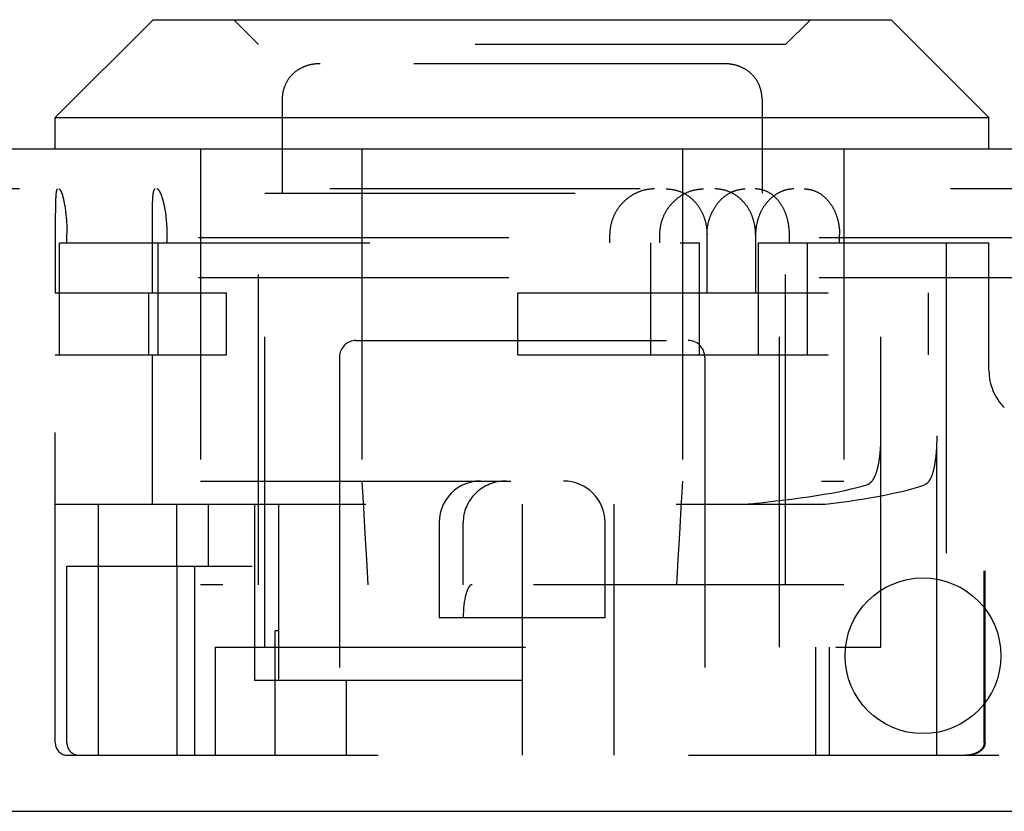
# Model space of a CAD drawing. Header units: inches. Extents: x 0 to 68, y 0 to 44.
# Tile 6 of 16: x 27.3 to 28.5, y 8.7 to 9.6. Entities that reach past the tile are written whole.
import ezdxf

# ---------------------------------------------------------------- set-up
doc = ezdxf.new("R2010")
doc.units = ezdxf.units.IN
doc.header["$LTSCALE"] = 3.74
doc.header["$MEASUREMENT"] = 0
doc.linetypes.add('HIDDEN', pattern=[0.2, 0.1, -0.1])
doc.layers.add('DEFAULT_2', color=8, linetype='HIDDEN')
doc.layers.add('DOOR_ASSEMBLY', color=7, linetype='CONTINUOUS')

msp = doc.modelspace()

# ---------------------------------------------------------------- linework, layer by layer
at = {"layer": 'DEFAULT_2', "color": 8, "linetype": 'HIDDEN'}
for p, q in [((29.3931, 9.3713), (17.4891, 9.3713)), ((29.3931, 9.3233), (17.4891, 9.3233))]:
    msp.add_line(p, q, dxfattribs=at)
at = {"layer": 'DOOR_ASSEMBLY', "color": 7, "linetype": 'Continuous'}
for p, q in [((27.4686, 9.6343), (27.3506, 9.5163)), ((27.4686, 9.6343), (28.3576, 9.6343)), ((28.3576, 9.6343), (28.4756, 9.5163)), ((27.3506, 9.5163), (28.4756, 9.5163)), ((27.3506, 9.4783), (27.3506, 9.5163)), ((28.4756, 9.4783), (28.4756, 9.5163))]:
    msp.add_line(p, q, dxfattribs=at)
at = {"layer": 'DOOR_ASSEMBLY', "color": 8, "linetype": 'HIDDEN'}
for p, q in [((27.5956, 9.6043), (27.5656, 9.6343)), ((28.2306, 9.6043), (28.2606, 9.6343)), ((28.2306, 9.6043), (27.5956, 9.6043)), ((27.5956, 8.9533), (27.5956, 9.6043)), ((28.2306, 8.9533), (28.2306, 9.6043)), ((27.6481, 9.5766), (27.6475, 9.5763)), ((27.6494, 9.5772), (27.6488, 9.5769)), ((27.6507, 9.5778), (27.6501, 9.5775)), ((27.6662, 9.5812), (27.6654, 9.5812)), ((28.1565, 9.5813), (27.6698, 9.5813)), ((28.1755, 9.5778), (28.1748, 9.578)), ((28.1794, 9.576), (28.1788, 9.5763)), ((28.1807, 9.5753), (28.18, 9.5756)), ((28.1837, 9.5734), (28.1831, 9.5738)), ((27.6283, 9.5573), (27.628, 9.5566)), ((27.629, 9.5586), (27.6287, 9.558)), ((28.1979, 9.5573), (28.1975, 9.558)), ((28.1985, 9.556), (28.1982, 9.5566)), ((28.2013, 9.5472), (28.2011, 9.548)), ((28.2022, 9.5383), (28.2022, 9.4253)), ((27.5256, 9.4783), (27.5256, 8.9533)), ((27.7199, 9.4783), (27.7199, 8.9533)), ((28.1063, 9.4783), (28.1063, 8.9533)), ((28.3006, 9.4783), (28.3006, 8.9533)), ((29.5513, 9.4303), (17.3659, 9.4303)), ((27.6031, 9.4253), (28.2231, 9.4253)), ((27.6031, 8.8783), (27.6031, 9.4253)), ((28.2231, 8.8783), (28.2231, 9.4253)), ((27.3508, 9.4125), (27.3507, 9.4099)), ((27.3507, 9.4099), (27.3507, 9.4073)), ((27.3509, 9.416), (27.3508, 9.4143)), ((27.3508, 9.4143), (27.3508, 9.4125)), ((27.351, 9.4181), (27.3509, 9.4171)), ((27.3509, 9.4171), (27.3509, 9.416)), ((27.351, 9.4192), (27.351, 9.4181)), ((27.3617, 9.4116), (27.362, 9.4103)), ((27.362, 9.4103), (27.3622, 9.409)), ((27.3622, 9.409), (27.3624, 9.4077)), ((27.4677, 9.408), (27.4678, 9.41)), ((27.4677, 9.4052), (27.4677, 9.408)), ((27.4678, 9.4119), (27.4679, 9.4137)), ((27.4678, 9.41), (27.4678, 9.4119)), ((27.4679, 9.4149), (27.468, 9.416)), ((27.4679, 9.4137), (27.4679, 9.4149)), ((27.468, 9.4171), (27.4681, 9.4182)), ((27.468, 9.416), (27.468, 9.4171)), ((27.4681, 9.4182), (27.4681, 9.4192)), ((27.3507, 9.4038), (27.3506, 9.3987)), ((27.3506, 9.3987), (27.3506, 9.3053)), ((27.3507, 9.4073), (27.3507, 9.4038)), ((27.3624, 9.4077), (27.3626, 9.4063)), ((27.3626, 9.4063), (27.3628, 9.4049)), ((27.3628, 9.4049), (27.363, 9.4035)), ((27.363, 9.4035), (27.3631, 9.4021)), ((27.3634, 9.3999), (27.3635, 9.3984)), ((27.3635, 9.3984), (27.3637, 9.3969)), ((27.3637, 9.3969), (27.3638, 9.3953)), ((27.4676, 9.3972), (27.4677, 9.4017)), ((27.4676, 9.3917), (27.4676, 9.3972)), ((27.4677, 9.4017), (27.4677, 9.4052)), ((27.3638, 9.3953), (27.364, 9.3938)), ((27.364, 9.3938), (27.3641, 9.3922)), ((27.3641, 9.3922), (27.3642, 9.3907)), ((27.3642, 9.3907), (27.3643, 9.3891)), ((27.3643, 9.3891), (27.3644, 9.3875)), ((27.3644, 9.3875), (27.3644, 9.3859)), ((27.3644, 9.3859), (27.3645, 9.3843)), ((27.3645, 9.3843), (27.3646, 9.3827)), ((27.4676, 9.3053), (27.4676, 9.3917)), ((27.4853, 9.3834), (27.4853, 9.385)), ((27.3646, 9.3827), (27.3646, 9.381)), ((27.3646, 9.381), (27.3646, 9.3794)), ((27.3646, 9.3794), (27.3647, 9.3778)), ((27.3647, 9.3778), (27.3647, 9.3761)), ((27.3647, 9.3653), (27.3647, 9.3761)), ((27.4854, 9.3818), (27.4853, 9.3834)), ((27.4854, 9.3802), (27.4854, 9.3818)), ((27.4855, 9.3786), (27.4854, 9.3802)), ((27.4855, 9.3769), (27.4855, 9.3786)), ((27.4855, 9.3753), (27.4855, 9.3769)), ((27.4855, 9.3653), (27.4855, 9.3753)), ((28.0187, 9.3653), (28.0187, 9.3753)), ((28.0791, 9.3653), (28.0791, 9.3753)), ((28.1359, 9.3053), (28.1359, 9.3753)), ((28.1944, 9.3753), (28.1944, 9.3053)), ((28.2352, 9.3653), (28.2352, 9.3753)), ((28.2956, 9.3653), (28.2956, 9.3753)), ((27.3556, 9.3653), (28.1269, 9.3653)), ((27.3556, 9.2303), (27.3556, 9.3653)), ((27.474, 9.3653), (27.474, 9.2303)), ((28.0677, 9.3653), (28.0677, 9.2303)), ((28.1269, 9.2303), (28.1269, 9.3653)), ((28.1976, 9.3653), (28.4756, 9.3653)), ((28.1976, 9.3653), (28.1976, 9.2303)), ((28.2568, 9.2303), (28.2568, 9.3653)), ((28.3454, 8.8783), (28.3454, 9.3653)), ((28.4127, 8.7478), (28.4127, 9.3653)), ((28.4241, 9.3653), (28.4241, 8.7478)), ((28.4756, 9.2114), (28.4756, 9.3653)), ((27.3506, 9.3053), (27.5569, 9.3053)), ((27.4633, 9.2303), (27.4633, 9.3053)), ((27.5569, 9.2303), (27.5569, 9.3053)), ((27.9079, 9.3053), (28.4029, 9.3053)), ((27.9079, 9.2303), (27.9079, 9.3053)), ((28.301, 9.2303), (28.301, 9.3053)), ((28.4029, 9.2303), (28.4029, 9.3053)), ((27.7131, 9.2478), (28.1131, 9.2478)), ((27.3506, 9.2303), (27.5569, 9.2303)), ((27.3506, 8.7628), (27.3506, 9.2303)), ((27.4676, 9.0503), (27.4676, 9.2303)), ((27.9079, 9.2303), (28.4029, 9.2303)), ((27.6931, 9.2278), (27.6931, 8.7478)), ((28.1331, 9.2278), (28.1331, 8.7478)), ((28.3452, 9.1224), (28.3453, 9.1241)), ((28.3453, 9.1258), (28.3454, 9.1275)), ((28.3453, 9.1241), (28.3453, 9.1258)), ((28.3454, 9.131), (28.3454, 9.1327)), ((28.3454, 9.1292), (28.3454, 9.131)), ((28.3454, 9.1275), (28.3454, 9.1292)), ((28.4125, 9.1241), (28.4124, 9.1224)), ((28.4126, 9.1258), (28.4125, 9.1241)), ((28.4127, 9.131), (28.4126, 9.1292)), ((28.4126, 9.1292), (28.4126, 9.1275)), ((28.4126, 9.1275), (28.4126, 9.1258)), ((28.4127, 9.1327), (28.4127, 9.131)), ((28.3448, 9.1157), (28.3449, 9.1174)), ((28.3449, 9.1174), (28.345, 9.119)), ((28.345, 9.119), (28.3451, 9.1207)), ((28.3451, 9.1207), (28.3452, 9.1224)), ((28.4118, 9.1124), (28.4117, 9.1108)), ((28.412, 9.114), (28.4118, 9.1124)), ((28.4121, 9.1157), (28.412, 9.114)), ((28.4122, 9.1173), (28.4121, 9.1157)), ((28.4123, 9.119), (28.4122, 9.1173)), ((28.4124, 9.1207), (28.4123, 9.119)), ((28.4124, 9.1224), (28.4124, 9.1207)), ((28.4117, 9.1108), (28.4115, 9.1092)), ((27.5256, 9.0783), (28.3006, 9.0783)), ((27.3506, 9.0503), (28.2782, 9.0503)), ((27.4021, 9.0503), (27.4021, 8.7478)), ((27.4967, 9.0503), (27.4967, 8.9753)), ((27.5348, 9.0503), (27.5348, 8.9753)), ((27.5905, 9.0503), (27.5905, 8.8383)), ((27.62, 8.8383), (27.62, 9.0503)), ((27.9131, 9.0503), (27.9131, 8.7478)), ((28.0241, 8.7478), (28.0241, 9.0503)), ((27.8131, 9.0283), (27.8131, 8.9133)), ((27.842, 8.9533), (27.842, 9.0283)), ((28.0131, 8.9133), (28.0131, 9.0283)), ((27.5877, 8.9753), (27.3647, 8.9753)), ((27.3647, 8.7628), (27.3647, 8.9753)), ((27.4969, 8.9753), (27.4969, 8.7478)), ((27.5188, 8.7478), (27.5188, 8.9753)), ((29.2011, 8.9703), (28.4698, 8.9703)), ((28.4698, 8.7628), (28.4698, 8.9703)), ((28.4708, 8.7628), (28.4708, 8.9703)), ((28.3006, 8.9533), (27.5256, 8.9533)), ((28.0131, 8.9133), (27.8131, 8.9133)), ((27.62, 8.8978), (27.6156, 8.8978)), ((27.6156, 8.7478), (27.6156, 8.8978)), ((27.5431, 8.8783), (28.3454, 8.8783)), ((27.5431, 8.8783), (27.5431, 8.7478)), ((28.2671, 8.7478), (28.2671, 8.8783)), ((28.2831, 8.8783), (28.2831, 8.7478)), ((27.5905, 8.8383), (27.9131, 8.8383)), ((27.7009, 8.8383), (27.7009, 8.7478)), ((27.3656, 8.7478), (29.2761, 8.7478))]:
    msp.add_line(p, q, dxfattribs=at)
at = {"layer": 'DOOR_ASSEMBLY', "color": 3, "linetype": 'Continuous'}
for p, q in [((29.5513, 9.4783), (17.3659, 9.4783)), ((17.2861, 8.6803), (29.6311, 8.6803))]:
    msp.add_line(p, q, dxfattribs=at)
at = {"layer": 'DOOR_ASSEMBLY', "color": 8, "linetype": 'HIDDEN'}
for points in [[(27.6698, 9.5813), (27.6691, 9.5813), (27.6683, 9.5813), (27.6676, 9.5813), (27.6669, 9.5813), (27.6662, 9.5812), (27.6654, 9.5812), (27.6647, 9.5811), (27.664, 9.581), (27.6633, 9.5809), (27.6625, 9.5808), (27.6618, 9.5807), (27.6611, 9.5806), (27.6604, 9.5805), (27.6597, 9.5804), (27.659, 9.5802), (27.6583, 9.5801), (27.6576, 9.5799), (27.6569, 9.5798), (27.6562, 9.5796), (27.6555, 9.5794), (27.6548, 9.5792), (27.6541, 9.579), (27.6534, 9.5787), (27.6527, 9.5785), (27.6521, 9.5783), (27.6514, 9.578), (27.6507, 9.5778), (27.6501, 9.5775), (27.6494, 9.5772), (27.6488, 9.5769), (27.6481, 9.5766), (27.6475, 9.5763), (27.6468, 9.576), (27.6462, 9.5756), (27.6456, 9.5753), (27.6449, 9.5749), (27.6443, 9.5746), (27.6437, 9.5742), (27.6431, 9.5738), (27.6425, 9.5734), (27.6419, 9.573), (27.6413, 9.5726), (27.6408, 9.5722), (27.6402, 9.5717), (27.6396, 9.5713), (27.6391, 9.5709), (27.6385, 9.5704), (27.638, 9.5699), (27.6374, 9.5694), (27.6369, 9.5689), (27.6364, 9.5684), (27.6359, 9.5679), (27.6354, 9.5674), (27.6349, 9.5669), (27.6344, 9.5664), (27.6339, 9.5658), (27.6335, 9.5653), (27.633, 9.5647), (27.6326, 9.5641), (27.6321, 9.5636), (27.6317, 9.563), (27.6313, 9.5624), (27.6309, 9.5618), (27.6305, 9.5612), (27.6301, 9.5605), (27.6297, 9.5599), (27.6294, 9.5593), (27.629, 9.5586), (27.6287, 9.558), (27.6283, 9.5573), (27.628, 9.5566), (27.6277, 9.556), (27.6274, 9.5553), (27.6271, 9.5546), (27.6268, 9.5539), (27.6266, 9.5532), (27.6263, 9.5525), (27.6261, 9.5517), (27.6259, 9.551), (27.6256, 9.5503), (27.6254, 9.5495), (27.6253, 9.5488), (27.6251, 9.548), (27.6249, 9.5472), (27.6248, 9.5464), (27.6246, 9.5457), (27.6245, 9.5449), (27.6244, 9.5441), (27.6243, 9.5433), (27.6242, 9.5424), (27.6241, 9.5416), (27.6241, 9.5408), (27.624, 9.54), (27.624, 9.5391), (27.624, 9.5383), (27.624, 9.538)], [(27.6468, 9.576), (27.6462, 9.5756), (27.6456, 9.5753), (27.6449, 9.5749), (27.6443, 9.5746), (27.6437, 9.5742), (27.6431, 9.5738)], [(27.6528, 9.5785), (27.6521, 9.5783), (27.6514, 9.578)], [(27.6562, 9.5796), (27.6555, 9.5794), (27.6548, 9.5792), (27.6541, 9.579), (27.6534, 9.5787)], [(27.6583, 9.5801), (27.6576, 9.5799), (27.6569, 9.5798)], [(27.664, 9.581), (27.6633, 9.5809), (27.6626, 9.5808), (27.6618, 9.5807), (27.6611, 9.5806), (27.6604, 9.5805), (27.6597, 9.5804)], [(27.6698, 9.5813), (27.6691, 9.5813), (27.6684, 9.5813), (27.6676, 9.5813)], [(28.1961, 9.5605), (28.1957, 9.5612), (28.1953, 9.5618), (28.1949, 9.5624), (28.1945, 9.563), (28.1941, 9.5636), (28.1936, 9.5641), (28.1932, 9.5647), (28.1927, 9.5653), (28.1923, 9.5658), (28.1918, 9.5664), (28.1913, 9.5669), (28.1908, 9.5674), (28.1903, 9.5679), (28.1898, 9.5685), (28.1893, 9.569), (28.1888, 9.5694), (28.1882, 9.5699), (28.1877, 9.5704), (28.1872, 9.5709), (28.1866, 9.5713), (28.186, 9.5717), (28.1855, 9.5722), (28.1849, 9.5726), (28.1843, 9.573), (28.1837, 9.5734), (28.1831, 9.5738), (28.1825, 9.5742), (28.1819, 9.5746), (28.1813, 9.5749), (28.1807, 9.5753), (28.18, 9.5756), (28.1794, 9.576), (28.1788, 9.5763), (28.1781, 9.5766), (28.1775, 9.5769), (28.1768, 9.5772), (28.1761, 9.5775), (28.1755, 9.5778), (28.1748, 9.578), (28.1741, 9.5783), (28.1735, 9.5785), (28.1728, 9.5787), (28.1721, 9.579), (28.1714, 9.5792), (28.1707, 9.5794), (28.17, 9.5796), (28.1693, 9.5798), (28.1686, 9.5799), (28.1679, 9.5801), (28.1672, 9.5802), (28.1665, 9.5804), (28.1658, 9.5805), (28.1651, 9.5806), (28.1644, 9.5807), (28.1637, 9.5808), (28.1629, 9.5809), (28.1622, 9.581), (28.1615, 9.5811), (28.1608, 9.5812), (28.1601, 9.5812), (28.1593, 9.5813), (28.1586, 9.5813), (28.1579, 9.5813), (28.1571, 9.5813), (28.1565, 9.5813)], [(28.1622, 9.581), (28.1615, 9.5811), (28.1608, 9.5812), (28.1601, 9.5812), (28.1593, 9.5813), (28.1586, 9.5813)], [(28.1651, 9.5806), (28.1644, 9.5807), (28.1637, 9.5808)], [(28.1679, 9.5801), (28.1672, 9.5802), (28.1665, 9.5804)], [(28.1735, 9.5785), (28.1728, 9.5787), (28.1721, 9.579), (28.1714, 9.5792), (28.1707, 9.5794), (28.17, 9.5796), (28.1693, 9.5798)], [(28.1781, 9.5766), (28.1775, 9.5769), (28.1768, 9.5772), (28.1762, 9.5775)], [(27.6344, 9.5664), (27.6339, 9.5658), (27.6335, 9.5653), (27.633, 9.5647), (27.6326, 9.5641)], [(27.6374, 9.5694), (27.6369, 9.569), (27.6364, 9.5685), (27.6359, 9.5679)], [(27.6425, 9.5734), (27.6419, 9.573), (27.6413, 9.5726), (27.6408, 9.5722), (27.6402, 9.5717)], [(28.1888, 9.5694), (28.1882, 9.5699), (28.1877, 9.5704), (28.1872, 9.5709), (28.1866, 9.5713), (28.186, 9.5717)], [(28.1918, 9.5664), (28.1913, 9.5669), (28.1908, 9.5674), (28.1903, 9.5679)], [(28.1949, 9.5624), (28.1945, 9.563), (28.1941, 9.5636), (28.1936, 9.5641)], [(27.6259, 9.551), (27.6256, 9.5503), (27.6254, 9.5495), (27.6253, 9.5488), (27.6251, 9.548)], [(27.6277, 9.556), (27.6274, 9.5553), (27.6271, 9.5546)], [(27.6309, 9.5618), (27.6305, 9.5612), (27.6301, 9.5605)], [(28.1972, 9.5586), (28.1968, 9.5593), (28.1965, 9.5599), (28.1961, 9.5605)], [(28.2022, 9.5383), (28.2022, 9.5391), (28.2022, 9.54), (28.2022, 9.5408), (28.2021, 9.5416), (28.202, 9.5425), (28.2019, 9.5433), (28.2018, 9.5441), (28.2017, 9.5449), (28.2016, 9.5457), (28.2015, 9.5464), (28.2013, 9.5472), (28.2011, 9.548), (28.201, 9.5488), (28.2008, 9.5495), (28.2006, 9.5503), (28.2004, 9.551), (28.2001, 9.5517), (28.1999, 9.5525), (28.1996, 9.5532), (28.1994, 9.5539), (28.1991, 9.5546), (28.1988, 9.5553), (28.1985, 9.556), (28.1982, 9.5566), (28.1979, 9.5573), (28.1975, 9.558), (28.1972, 9.5586), (28.1968, 9.5593), (28.1965, 9.5599)], [(28.2004, 9.551), (28.2001, 9.5517), (28.1999, 9.5525), (28.1996, 9.5532), (28.1994, 9.5539), (28.1991, 9.5546)], [(27.6241, 9.5408), (27.624, 9.54), (27.624, 9.5391), (27.624, 9.5383), (27.624, 9.4253)], [(27.6244, 9.5441), (27.6243, 9.5433), (27.6242, 9.5425)], [(27.6249, 9.5472), (27.6248, 9.5464), (27.6246, 9.5457)], [(28.2019, 9.5433), (28.2018, 9.5441), (28.2017, 9.5449), (28.2016, 9.5457)], [(28.2022, 9.54), (28.2022, 9.5408), (28.2021, 9.5416), (28.202, 9.5424)], [(27.3511, 9.4206), (27.3511, 9.4201), (27.351, 9.4192)], [(27.3533, 9.4303), (27.3532, 9.4303), (27.3531, 9.4303), (27.3531, 9.4303), (27.353, 9.4302), (27.3529, 9.4302), (27.3528, 9.4301), (27.3528, 9.43), (27.3527, 9.4299), (27.3526, 9.4298), (27.3526, 9.4297), (27.3525, 9.4296), (27.3524, 9.4294), (27.3524, 9.4293), (27.3523, 9.4291), (27.3522, 9.4289), (27.3522, 9.4287), (27.3521, 9.4285), (27.3521, 9.4283), (27.352, 9.4281), (27.3519, 9.4278), (27.3519, 9.4276), (27.3518, 9.4273), (27.3518, 9.427), (27.3517, 9.4268), (27.3517, 9.4265), (27.3516, 9.4261), (27.3516, 9.4258), (27.3515, 9.4255), (27.3515, 9.4251), (27.3515, 9.4248), (27.3514, 9.4244), (27.3514, 9.424), (27.3513, 9.4237), (27.3513, 9.4232), (27.3513, 9.4228), (27.3512, 9.4224), (27.3512, 9.422), (27.3512, 9.4215), (27.3511, 9.4206)], [(27.355, 9.4303), (27.3551, 9.4303), (27.3552, 9.4303), (27.3553, 9.4303), (27.3554, 9.4302), (27.3555, 9.4302), (27.3556, 9.4301), (27.3557, 9.43), (27.3559, 9.4299), (27.356, 9.4298), (27.3561, 9.4297), (27.3562, 9.4296), (27.3563, 9.4294), (27.3564, 9.4293), (27.3566, 9.4291), (27.3567, 9.4289), (27.3568, 9.4287), (27.3569, 9.4285), (27.357, 9.4283), (27.3572, 9.4281), (27.3573, 9.4278), (27.3574, 9.4276), (27.3575, 9.4273), (27.3577, 9.427), (27.3578, 9.4267), (27.3579, 9.4264), (27.358, 9.4261), (27.3582, 9.4258), (27.3583, 9.4254), (27.3584, 9.4251), (27.3586, 9.4247), (27.3587, 9.4243), (27.3588, 9.4239), (27.3589, 9.4235), (27.3591, 9.4231), (27.3592, 9.4227), (27.3593, 9.4223), (27.3595, 9.4218), (27.3596, 9.4214), (27.3597, 9.4209), (27.3598, 9.4205), (27.36, 9.42), (27.3601, 9.4195), (27.3602, 9.419), (27.3603, 9.4185), (27.3605, 9.4179), (27.3606, 9.4174), (27.3607, 9.4169), (27.3608, 9.4163), (27.3609, 9.4157), (27.3611, 9.4152), (27.3612, 9.4146), (27.3613, 9.414), (27.3614, 9.4134), (27.3615, 9.4128), (27.3616, 9.4122), (27.3617, 9.4116)], [(27.4681, 9.4192), (27.4682, 9.4202), (27.4682, 9.4206), (27.4683, 9.4211), (27.4683, 9.4215), (27.4684, 9.422), (27.4684, 9.4224), (27.4684, 9.4228), (27.4685, 9.4233), (27.4685, 9.4237), (27.4686, 9.4241), (27.4686, 9.4244), (27.4687, 9.4248), (27.4687, 9.4252), (27.4688, 9.4255), (27.4689, 9.4258), (27.4689, 9.4262), (27.469, 9.4265), (27.469, 9.4268), (27.4691, 9.4271), (27.4692, 9.4273), (27.4692, 9.4276), (27.4693, 9.4278), (27.4694, 9.4281), (27.4694, 9.4283), (27.4695, 9.4285), (27.4696, 9.4287), (27.4697, 9.4289), (27.4697, 9.4291), (27.4698, 9.4293), (27.4699, 9.4294), (27.47, 9.4296), (27.4701, 9.4297), (27.4702, 9.4298), (27.4702, 9.4299), (27.4703, 9.43), (27.4704, 9.4301), (27.4705, 9.4302), (27.4706, 9.4302), (27.4707, 9.4303), (27.4708, 9.4303), (27.4709, 9.4303), (27.471, 9.4303)], [(27.4851, 9.3874), (27.4851, 9.3882), (27.485, 9.389), (27.4849, 9.3898), (27.4849, 9.3905), (27.4848, 9.3913), (27.4847, 9.3921), (27.4847, 9.3929), (27.4846, 9.3937), (27.4845, 9.3944), (27.4844, 9.3952), (27.4844, 9.396), (27.4843, 9.3967), (27.4842, 9.3975), (27.4841, 9.3982), (27.484, 9.399), (27.4839, 9.3997), (27.4838, 9.4004), (27.4837, 9.4012), (27.4836, 9.4019), (27.4835, 9.4026), (27.4833, 9.4033), (27.4832, 9.404), (27.4831, 9.4047), (27.483, 9.4054), (27.4829, 9.4061), (27.4827, 9.4068), (27.4826, 9.4075), (27.4825, 9.4082), (27.4823, 9.4088), (27.4822, 9.4095), (27.4821, 9.4101), (27.4819, 9.4108), (27.4818, 9.4114), (27.4816, 9.412), (27.4815, 9.4127), (27.4814, 9.4133), (27.4812, 9.4139), (27.4811, 9.4145), (27.4809, 9.415), (27.4808, 9.4156), (27.4806, 9.4162), (27.4805, 9.4167), (27.4803, 9.4173), (27.4801, 9.4178), (27.48, 9.4184), (27.4798, 9.4189), (27.4797, 9.4194), (27.4795, 9.4199), (27.4793, 9.4204), (27.4792, 9.4208), (27.479, 9.4213), (27.4789, 9.4218), (27.4787, 9.4222), (27.4785, 9.4227), (27.4784, 9.4231), (27.4782, 9.4235), (27.478, 9.4239), (27.4779, 9.4243), (27.4777, 9.4247), (27.4775, 9.425), (27.4774, 9.4254), (27.4772, 9.4257), (27.4771, 9.4261), (27.4769, 9.4264), (27.4767, 9.4267), (27.4766, 9.427), (27.4764, 9.4273), (27.4762, 9.4275), (27.4761, 9.4278), (27.4759, 9.428), (27.4758, 9.4283), (27.4756, 9.4285), (27.4755, 9.4287), (27.4753, 9.4289), (27.4752, 9.4291), (27.475, 9.4293), (27.4748, 9.4294), (27.4747, 9.4296), (27.4746, 9.4297), (27.4744, 9.4298), (27.4743, 9.4299), (27.4741, 9.43), (27.474, 9.4301), (27.4738, 9.4302), (27.4737, 9.4302), (27.4735, 9.4303), (27.4734, 9.4303), (27.4733, 9.4303), (27.4731, 9.4303)], [(28.0725, 9.4303), (28.0717, 9.4303), (28.0709, 9.4303), (28.0701, 9.4303), (28.0693, 9.4302), (28.0685, 9.4302), (28.0677, 9.4301), (28.0669, 9.43), (28.0661, 9.4299), (28.0653, 9.4298), (28.0645, 9.4297), (28.0638, 9.4296), (28.063, 9.4294), (28.0622, 9.4293), (28.0614, 9.4291), (28.0606, 9.4289), (28.0598, 9.4287), (28.059, 9.4285), (28.0583, 9.4283), (28.0575, 9.428), (28.0567, 9.4278), (28.0559, 9.4275), (28.0552, 9.4273), (28.0544, 9.427), (28.0536, 9.4267), (28.0529, 9.4264), (28.0521, 9.4261), (28.0514, 9.4257), (28.0506, 9.4254), (28.0499, 9.425), (28.0491, 9.4247), (28.0484, 9.4243), (28.0477, 9.4239), (28.0469, 9.4235), (28.0462, 9.4231), (28.0455, 9.4227), (28.0448, 9.4222), (28.0441, 9.4218), (28.0434, 9.4213), (28.0427, 9.4208), (28.042, 9.4204), (28.0414, 9.4199), (28.0407, 9.4194), (28.04, 9.4189), (28.0394, 9.4184), (28.0387, 9.4178), (28.0381, 9.4173), (28.0375, 9.4167), (28.0369, 9.4162), (28.0362, 9.4156), (28.0356, 9.415), (28.035, 9.4145), (28.0345, 9.4139), (28.0339, 9.4133), (28.0333, 9.4127), (28.0327, 9.412), (28.0322, 9.4114), (28.0317, 9.4108), (28.0311, 9.4101), (28.0306, 9.4095), (28.0301, 9.4088), (28.0296, 9.4082), (28.0291, 9.4075), (28.0286, 9.4068), (28.0282, 9.4061), (28.0277, 9.4054), (28.0272, 9.4047), (28.0268, 9.404), (28.0264, 9.4033), (28.026, 9.4026), (28.0256, 9.4019), (28.0252, 9.4012), (28.0248, 9.4004), (28.0244, 9.3997), (28.024, 9.399), (28.0237, 9.3982), (28.0234, 9.3975), (28.023, 9.3967), (28.0227, 9.396), (28.0224, 9.3952), (28.0221, 9.3944), (28.0218, 9.3937), (28.0216, 9.3929), (28.0213, 9.3921), (28.0211, 9.3913), (28.0208, 9.3905), (28.0206, 9.3898), (28.0204, 9.389), (28.0202, 9.3882), (28.02, 9.3874), (28.0198, 9.3866), (28.0197, 9.3858), (28.0195, 9.385), (28.0194, 9.3842), (28.0193, 9.3834), (28.0191, 9.3826), (28.019, 9.3818), (28.019, 9.381), (28.0189, 9.3802), (28.0188, 9.3794), (28.0188, 9.3786), (28.0187, 9.3778), (28.0187, 9.3769), (28.0187, 9.3761), (28.0187, 9.3753)], [(28.0791, 9.3753), (28.0791, 9.3761), (28.0791, 9.377), (28.0791, 9.3778), (28.0792, 9.3786), (28.0792, 9.3794), (28.0793, 9.3802), (28.0794, 9.381), (28.0795, 9.3819), (28.0796, 9.3827), (28.0797, 9.3835), (28.0798, 9.3843), (28.0799, 9.3851), (28.0801, 9.3859), (28.0802, 9.3867), (28.0804, 9.3875), (28.0806, 9.3883), (28.0808, 9.3891), (28.081, 9.3899), (28.0812, 9.3907), (28.0814, 9.3915), (28.0817, 9.3922), (28.0819, 9.393), (28.0822, 9.3938), (28.0825, 9.3946), (28.0828, 9.3953), (28.0831, 9.3961), (28.0834, 9.3969), (28.0837, 9.3976), (28.084, 9.3984), (28.0844, 9.3991), (28.0847, 9.3999), (28.0851, 9.4006), (28.0855, 9.4013), (28.0858, 9.4021), (28.0862, 9.4028), (28.0867, 9.4035), (28.0871, 9.4042), (28.0875, 9.4049), (28.0879, 9.4056), (28.0884, 9.4063), (28.0888, 9.407), (28.0893, 9.4077), (28.0898, 9.4083), (28.0903, 9.409), (28.0908, 9.4096), (28.0913, 9.4103), (28.0918, 9.4109), (28.0923, 9.4116), (28.0929, 9.4122), (28.0934, 9.4128), (28.094, 9.4134), (28.0945, 9.414), (28.0951, 9.4146), (28.0957, 9.4152), (28.0963, 9.4157), (28.0969, 9.4163), (28.0975, 9.4169), (28.0981, 9.4174), (28.0987, 9.4179), (28.0993, 9.4185), (28.1, 9.419), (28.1006, 9.4195), (28.1012, 9.42), (28.1019, 9.4205), (28.1026, 9.4209), (28.1032, 9.4214), (28.1039, 9.4218), (28.1046, 9.4223), (28.1053, 9.4227), (28.106, 9.4231), (28.1067, 9.4235), (28.1074, 9.4239), (28.1081, 9.4243), (28.1088, 9.4247), (28.1095, 9.4251), (28.1102, 9.4254), (28.111, 9.4258), (28.1117, 9.4261), (28.1124, 9.4264), (28.1132, 9.4267), (28.1139, 9.427), (28.1146, 9.4273), (28.1154, 9.4276), (28.1161, 9.4278), (28.1169, 9.4281), (28.1177, 9.4283), (28.1184, 9.4285), (28.1192, 9.4287), (28.1199, 9.4289), (28.1207, 9.4291), (28.1215, 9.4293), (28.1223, 9.4294), (28.123, 9.4296), (28.1238, 9.4297), (28.1246, 9.4298), (28.1253, 9.4299), (28.1261, 9.43), (28.1269, 9.4301), (28.1277, 9.4302), (28.1285, 9.4302), (28.1292, 9.4303), (28.13, 9.4303), (28.1308, 9.4303), (28.1316, 9.4303)], [(28.0865, 9.4303), (28.0873, 9.4303), (28.0881, 9.4303), (28.0888, 9.4303), (28.0896, 9.4302), (28.0904, 9.4302), (28.0911, 9.4301), (28.0919, 9.43), (28.0926, 9.4299), (28.0934, 9.4298), (28.0942, 9.4297), (28.0949, 9.4296), (28.0957, 9.4294), (28.0964, 9.4293), (28.0972, 9.4291), (28.0979, 9.4289), (28.0986, 9.4287), (28.0994, 9.4285), (28.1001, 9.4283), (28.1008, 9.4281), (28.1015, 9.4278), (28.1023, 9.4276), (28.103, 9.4273), (28.1037, 9.4271), (28.1044, 9.4268), (28.1051, 9.4265), (28.1058, 9.4262), (28.1065, 9.4258), (28.1071, 9.4255), (28.1078, 9.4252), (28.1085, 9.4248), (28.1092, 9.4244), (28.1098, 9.4241), (28.1105, 9.4237), (28.1111, 9.4233), (28.1118, 9.4228), (28.1124, 9.4224), (28.1131, 9.422), (28.1137, 9.4215), (28.1143, 9.4211), (28.1149, 9.4206), (28.1155, 9.4202), (28.1161, 9.4197), (28.1167, 9.4192), (28.1173, 9.4187), (28.1179, 9.4182), (28.1184, 9.4176), (28.119, 9.4171), (28.1196, 9.4165), (28.1201, 9.416), (28.1207, 9.4154), (28.1212, 9.4149), (28.1217, 9.4143), (28.1222, 9.4137), (28.1227, 9.4131), (28.1232, 9.4125), (28.1237, 9.4119), (28.1242, 9.4112), (28.1247, 9.4106), (28.1251, 9.41), (28.1256, 9.4093), (28.1261, 9.4086), (28.1265, 9.408), (28.1269, 9.4073), (28.1273, 9.4066), (28.1277, 9.4059), (28.1281, 9.4052), (28.1285, 9.4045), (28.1289, 9.4038), (28.1293, 9.4031), (28.1297, 9.4024), (28.13, 9.4017), (28.1304, 9.4009), (28.1307, 9.4002), (28.131, 9.3995), (28.1313, 9.3987), (28.1316, 9.398), (28.1319, 9.3972), (28.1322, 9.3964), (28.1325, 9.3957), (28.1327, 9.3949), (28.133, 9.3941), (28.1332, 9.3933), (28.1335, 9.3925), (28.1337, 9.3917), (28.1339, 9.3909), (28.1341, 9.3901), (28.1343, 9.3893), (28.1345, 9.3885), (28.1346, 9.3877), (28.1348, 9.3869), (28.1349, 9.3861), (28.1351, 9.3853), (28.1352, 9.3844), (28.1353, 9.3836), (28.1354, 9.3828), (28.1355, 9.382), (28.1356, 9.3811), (28.1357, 9.3803), (28.1357, 9.3795), (28.1358, 9.3787), (28.1358, 9.3778), (28.1358, 9.377), (28.1359, 9.3762), (28.1359, 9.3753)], [(28.1359, 9.3753), (28.1359, 9.3762), (28.1359, 9.377), (28.1359, 9.3778), (28.1359, 9.3787), (28.136, 9.3795), (28.1361, 9.3803), (28.1361, 9.3811), (28.1362, 9.382), (28.1363, 9.3828), (28.1364, 9.3836), (28.1365, 9.3844), (28.1366, 9.3853), (28.1368, 9.3861), (28.1369, 9.3869), (28.1371, 9.3877), (28.1372, 9.3885), (28.1374, 9.3893), (28.1376, 9.3901), (28.1378, 9.3909), (28.138, 9.3917), (28.1382, 9.3925), (28.1385, 9.3933), (28.1387, 9.3941), (28.139, 9.3949), (28.1392, 9.3957), (28.1395, 9.3964), (28.1398, 9.3972), (28.1401, 9.398), (28.1404, 9.3987), (28.1407, 9.3995), (28.141, 9.4002), (28.1413, 9.4009), (28.1417, 9.4017), (28.142, 9.4024), (28.1424, 9.4031), (28.1427, 9.4038), (28.1431, 9.4045), (28.1435, 9.4052), (28.1439, 9.4059), (28.1443, 9.4066), (28.1447, 9.4073), (28.1451, 9.408), (28.1455, 9.4086), (28.146, 9.4093), (28.1464, 9.41), (28.1469, 9.4106), (28.1473, 9.4112), (28.1478, 9.4119), (28.1482, 9.4125), (28.1487, 9.4131), (28.1492, 9.4137), (28.1497, 9.4143), (28.1502, 9.4149), (28.1507, 9.4154), (28.1512, 9.416), (28.1518, 9.4165), (28.1523, 9.4171), (28.1528, 9.4176), (28.1534, 9.4182), (28.1539, 9.4187), (28.1545, 9.4192), (28.155, 9.4197), (28.1556, 9.4202), (28.1562, 9.4206), (28.1567, 9.4211), (28.1573, 9.4215), (28.1579, 9.422), (28.1585, 9.4224), (28.1591, 9.4228), (28.1597, 9.4233), (28.1603, 9.4237), (28.1609, 9.4241), (28.1615, 9.4244), (28.1621, 9.4248), (28.1628, 9.4252), (28.1634, 9.4255), (28.164, 9.4258), (28.1646, 9.4262), (28.1653, 9.4265), (28.1659, 9.4268), (28.1666, 9.4271), (28.1672, 9.4273), (28.1679, 9.4276), (28.1685, 9.4278), (28.1692, 9.4281), (28.1698, 9.4283), (28.1705, 9.4285), (28.1711, 9.4287), (28.1718, 9.4289), (28.1724, 9.4291), (28.1731, 9.4293), (28.1738, 9.4294), (28.1744, 9.4296), (28.1751, 9.4297), (28.1758, 9.4298), (28.1764, 9.4299), (28.1771, 9.43), (28.1778, 9.4301), (28.1784, 9.4302), (28.1791, 9.4302), (28.1798, 9.4303), (28.1804, 9.4303), (28.1811, 9.4303), (28.1818, 9.4303)], [(28.1944, 9.3753), (28.1944, 9.3762), (28.1943, 9.377), (28.1943, 9.3778), (28.1943, 9.3787), (28.1942, 9.3795), (28.1942, 9.3803), (28.1941, 9.3811), (28.194, 9.382), (28.1939, 9.3828), (28.1938, 9.3836), (28.1937, 9.3844), (28.1936, 9.3853), (28.1934, 9.3861), (28.1933, 9.3869), (28.1931, 9.3877), (28.193, 9.3885), (28.1928, 9.3893), (28.1926, 9.3901), (28.1924, 9.3909), (28.1922, 9.3917), (28.192, 9.3925), (28.1917, 9.3933), (28.1915, 9.3941), (28.1912, 9.3949), (28.191, 9.3956), (28.1907, 9.3964), (28.1904, 9.3972), (28.1901, 9.3979), (28.1898, 9.3987), (28.1895, 9.3994), (28.1892, 9.4002), (28.1889, 9.4009), (28.1885, 9.4017), (28.1882, 9.4024), (28.1878, 9.4031), (28.1874, 9.4038), (28.1871, 9.4045), (28.1867, 9.4052), (28.1863, 9.4059), (28.1859, 9.4066), (28.1854, 9.4073), (28.185, 9.408), (28.1846, 9.4086), (28.1841, 9.4093), (28.1837, 9.4099), (28.1832, 9.4106), (28.1827, 9.4112), (28.1823, 9.4118), (28.1818, 9.4125), (28.1813, 9.4131), (28.1808, 9.4137), (28.1803, 9.4143), (28.1797, 9.4148), (28.1792, 9.4154), (28.1787, 9.416), (28.1781, 9.4165), (28.1776, 9.4171), (28.177, 9.4176), (28.1764, 9.4181), (28.1759, 9.4187), (28.1753, 9.4192), (28.1747, 9.4197), (28.1741, 9.4201), (28.1735, 9.4206), (28.1729, 9.4211), (28.1723, 9.4215), (28.1717, 9.422), (28.171, 9.4224), (28.1704, 9.4228), (28.1697, 9.4232), (28.1691, 9.4237), (28.1684, 9.424), (28.1678, 9.4244), (28.1671, 9.4248), (28.1665, 9.4251), (28.1658, 9.4255), (28.1651, 9.4258), (28.1644, 9.4261), (28.1637, 9.4265), (28.163, 9.4268), (28.1623, 9.427), (28.1616, 9.4273), (28.1609, 9.4276), (28.1602, 9.4278), (28.1595, 9.4281), (28.1588, 9.4283), (28.1581, 9.4285), (28.1573, 9.4287), (28.1566, 9.4289), (28.1559, 9.4291), (28.1551, 9.4293), (28.1544, 9.4294), (28.1537, 9.4296), (28.1529, 9.4297), (28.1522, 9.4298), (28.1514, 9.4299), (28.1507, 9.43), (28.1499, 9.4301), (28.1492, 9.4302), (28.1484, 9.4302), (28.1477, 9.4303), (28.1469, 9.4303), (28.1461, 9.4303), (28.1454, 9.4303)], [(28.2352, 9.3753), (28.2352, 9.3761), (28.2351, 9.3769), (28.2351, 9.3778), (28.2351, 9.3786), (28.2351, 9.3794), (28.235, 9.3802), (28.235, 9.381), (28.2349, 9.3818), (28.2348, 9.3826), (28.2347, 9.3834), (28.2346, 9.3842), (28.2345, 9.385), (28.2344, 9.3858), (28.2343, 9.3866), (28.2342, 9.3874), (28.2341, 9.3882), (28.2339, 9.389), (28.2338, 9.3898), (28.2336, 9.3905), (28.2334, 9.3913), (28.2333, 9.3921), (28.2331, 9.3929), (28.2329, 9.3937), (28.2327, 9.3944), (28.2325, 9.3952), (28.2323, 9.396), (28.232, 9.3967), (28.2318, 9.3975), (28.2316, 9.3982), (28.2313, 9.399), (28.231, 9.3997), (28.2308, 9.4004), (28.2305, 9.4012), (28.2302, 9.4019), (28.2299, 9.4026), (28.2296, 9.4033), (28.2293, 9.404), (28.229, 9.4047), (28.2287, 9.4054), (28.2283, 9.4061), (28.228, 9.4068), (28.2276, 9.4075), (28.2273, 9.4082), (28.2269, 9.4088), (28.2265, 9.4095), (28.2261, 9.4101), (28.2257, 9.4108), (28.2253, 9.4114), (28.2249, 9.412), (28.2245, 9.4127), (28.2241, 9.4133), (28.2237, 9.4139), (28.2232, 9.4145), (28.2228, 9.415), (28.2223, 9.4156), (28.2219, 9.4162), (28.2214, 9.4167), (28.2209, 9.4173), (28.2204, 9.4178), (28.22, 9.4184), (28.2195, 9.4189), (28.219, 9.4194), (28.2185, 9.4199), (28.2179, 9.4204), (28.2174, 9.4208), (28.2169, 9.4213), (28.2164, 9.4218), (28.2158, 9.4222), (28.2153, 9.4227), (28.2147, 9.4231), (28.2142, 9.4235), (28.2136, 9.4239), (28.2131, 9.4243), (28.2125, 9.4247), (28.2119, 9.425), (28.2113, 9.4254), (28.2108, 9.4257), (28.2102, 9.4261), (28.2096, 9.4264), (28.209, 9.4267), (28.2084, 9.427), (28.2078, 9.4273), (28.2072, 9.4275), (28.2065, 9.4278), (28.2059, 9.428), (28.2053, 9.4283), (28.2047, 9.4285), (28.2041, 9.4287), (28.2034, 9.4289), (28.2028, 9.4291), (28.2022, 9.4293), (28.2015, 9.4294), (28.2009, 9.4296), (28.2002, 9.4297), (28.1996, 9.4298), (28.1989, 9.4299), (28.1983, 9.43), (28.1976, 9.4301), (28.197, 9.4302), (28.1963, 9.4302), (28.1957, 9.4303), (28.195, 9.4303), (28.1944, 9.4303), (28.1937, 9.4303)], [(28.2406, 9.4303), (28.24, 9.4303), (28.2393, 9.4303), (28.2386, 9.4303), (28.2379, 9.4302), (28.2372, 9.4302), (28.2366, 9.4301), (28.2359, 9.43), (28.2352, 9.4299), (28.2345, 9.4298), (28.2339, 9.4297), (28.2332, 9.4296), (28.2325, 9.4294), (28.2318, 9.4293), (28.2312, 9.4291), (28.2305, 9.4289), (28.2298, 9.4287), (28.2292, 9.4285), (28.2285, 9.4283), (28.2278, 9.4281), (28.2272, 9.4278), (28.2265, 9.4276), (28.2259, 9.4273), (28.2252, 9.427), (28.2246, 9.4268), (28.2239, 9.4265), (28.2233, 9.4261), (28.2226, 9.4258), (28.222, 9.4255), (28.2214, 9.4251), (28.2207, 9.4248), (28.2201, 9.4244), (28.2195, 9.424), (28.2189, 9.4237), (28.2183, 9.4232), (28.2177, 9.4228), (28.2171, 9.4224), (28.2165, 9.422), (28.2159, 9.4215), (28.2153, 9.4211), (28.2147, 9.4206), (28.2141, 9.4201), (28.2136, 9.4197), (28.213, 9.4192), (28.2124, 9.4187), (28.2119, 9.4181), (28.2114, 9.4176), (28.2108, 9.4171), (28.2103, 9.4165), (28.2098, 9.416), (28.2092, 9.4154), (28.2087, 9.4148), (28.2082, 9.4143), (28.2077, 9.4137), (28.2072, 9.4131), (28.2068, 9.4125), (28.2063, 9.4118), (28.2058, 9.4112), (28.2054, 9.4106), (28.2049, 9.4099), (28.2045, 9.4093), (28.204, 9.4086), (28.2036, 9.408), (28.2032, 9.4073), (28.2028, 9.4066), (28.2024, 9.4059), (28.202, 9.4052), (28.2016, 9.4045), (28.2012, 9.4038), (28.2009, 9.4031), (28.2005, 9.4024), (28.2002, 9.4017), (28.1998, 9.4009), (28.1995, 9.4002), (28.1992, 9.3994), (28.1989, 9.3987), (28.1986, 9.3979), (28.1983, 9.3972), (28.198, 9.3964), (28.1977, 9.3956), (28.1975, 9.3949), (28.1972, 9.3941), (28.197, 9.3933), (28.1967, 9.3925), (28.1965, 9.3917), (28.1963, 9.3909), (28.1961, 9.3901), (28.1959, 9.3893), (28.1957, 9.3885), (28.1956, 9.3877), (28.1954, 9.3869), (28.1953, 9.3861), (28.1951, 9.3853), (28.195, 9.3844), (28.1949, 9.3836), (28.1948, 9.3828), (28.1947, 9.382), (28.1946, 9.3811), (28.1946, 9.3803), (28.1945, 9.3795), (28.1944, 9.3787), (28.1944, 9.3778), (28.1944, 9.377), (28.1944, 9.3762), (28.1944, 9.3753)], [(28.2528, 9.4303), (28.2535, 9.4303), (28.2541, 9.4303), (28.2548, 9.4303), (28.2555, 9.4302), (28.2561, 9.4302), (28.2568, 9.4301), (28.2575, 9.43), (28.2581, 9.4299), (28.2588, 9.4298), (28.2594, 9.4297), (28.2601, 9.4296), (28.2608, 9.4294), (28.2614, 9.4293), (28.2621, 9.4291), (28.2627, 9.4289), (28.2633, 9.4287), (28.264, 9.4285), (28.2646, 9.4283), (28.2653, 9.4281), (28.2659, 9.4278), (28.2665, 9.4276), (28.2671, 9.4273), (28.2678, 9.427), (28.2684, 9.4267), (28.269, 9.4264), (28.2696, 9.4261), (28.2702, 9.4258), (28.2708, 9.4254), (28.2714, 9.4251), (28.272, 9.4247), (28.2726, 9.4243), (28.2732, 9.4239), (28.2737, 9.4235), (28.2743, 9.4231), (28.2749, 9.4227), (28.2754, 9.4223), (28.276, 9.4218), (28.2765, 9.4214), (28.2771, 9.4209), (28.2776, 9.4205), (28.2781, 9.42), (28.2786, 9.4195), (28.2792, 9.419), (28.2797, 9.4185), (28.2802, 9.4179), (28.2807, 9.4174), (28.2812, 9.4169), (28.2816, 9.4163), (28.2821, 9.4157), (28.2826, 9.4152), (28.2831, 9.4146), (28.2835, 9.414), (28.284, 9.4134), (28.2844, 9.4128), (28.2848, 9.4122), (28.2852, 9.4116), (28.2857, 9.4109), (28.2861, 9.4103), (28.2865, 9.4096), (28.2869, 9.409), (28.2873, 9.4083), (28.2876, 9.4077), (28.288, 9.407), (28.2884, 9.4063), (28.2887, 9.4056), (28.2891, 9.4049), (28.2894, 9.4042), (28.2897, 9.4035), (28.29, 9.4028), (28.2903, 9.4021), (28.2906, 9.4013), (28.2909, 9.4006), (28.2912, 9.3999), (28.2915, 9.3991), (28.2918, 9.3984), (28.292, 9.3976), (28.2923, 9.3969), (28.2925, 9.3961), (28.2927, 9.3953), (28.293, 9.3946), (28.2932, 9.3938), (28.2934, 9.393), (28.2936, 9.3922), (28.2938, 9.3915), (28.2939, 9.3907), (28.2941, 9.3899), (28.2943, 9.3891), (28.2944, 9.3883), (28.2946, 9.3875), (28.2947, 9.3867), (28.2948, 9.3859), (28.2949, 9.3851), (28.295, 9.3843), (28.2951, 9.3835), (28.2952, 9.3827), (28.2953, 9.3819), (28.2954, 9.381), (28.2954, 9.3802), (28.2955, 9.3794), (28.2955, 9.3786), (28.2955, 9.3778), (28.2956, 9.377), (28.2956, 9.3761), (28.2956, 9.3753)], [(27.3631, 9.4021), (27.3633, 9.4006), (27.3634, 9.3999)], [(27.4853, 9.385), (27.4852, 9.3858), (27.4851, 9.3874)], [(28.3288, 9.074), (28.3291, 9.0741), (28.3294, 9.0742), (28.3298, 9.0744), (28.3301, 9.0745), (28.3304, 9.0747), (28.3308, 9.0749), (28.3311, 9.0751), (28.3314, 9.0753), (28.3317, 9.0755), (28.332, 9.0757), (28.3323, 9.0759), (28.3326, 9.0762), (28.3329, 9.0765), (28.3332, 9.0767), (28.3335, 9.077), (28.3338, 9.0773), (28.3341, 9.0777), (28.3344, 9.078), (28.3347, 9.0783), (28.3349, 9.0787), (28.3352, 9.079), (28.3355, 9.0794), (28.3358, 9.0798), (28.336, 9.0802), (28.3363, 9.0806), (28.3365, 9.081), (28.3368, 9.0814), (28.337, 9.0819), (28.3373, 9.0823), (28.3375, 9.0828), (28.3377, 9.0833), (28.338, 9.0837), (28.3382, 9.0842), (28.3384, 9.0847), (28.3386, 9.0852), (28.3388, 9.0858), (28.3391, 9.0863), (28.3393, 9.0868), (28.3395, 9.0874), (28.3397, 9.088), (28.3399, 9.0885), (28.3401, 9.0891), (28.3403, 9.0897), (28.3404, 9.0903), (28.3406, 9.0909), (28.3408, 9.0915), (28.341, 9.0921), (28.3411, 9.0928), (28.3413, 9.0934), (28.3415, 9.094), (28.3416, 9.0947), (28.3418, 9.0954), (28.342, 9.096), (28.3421, 9.0967), (28.3422, 9.0974), (28.3424, 9.0981), (28.3425, 9.0988), (28.3427, 9.0995), (28.3428, 9.1002), (28.3429, 9.1009), (28.3431, 9.1017), (28.3432, 9.1024), (28.3433, 9.1031), (28.3434, 9.1039), (28.3435, 9.1046), (28.3436, 9.1054), (28.3437, 9.1062), (28.3438, 9.1069), (28.3439, 9.1077), (28.344, 9.1085), (28.3441, 9.1093), (28.3442, 9.1101), (28.3443, 9.1109), (28.3444, 9.1117), (28.3445, 9.1125), (28.3446, 9.1133), (28.3446, 9.1141), (28.3448, 9.1157)], [(28.4115, 9.1092), (28.4114, 9.1076), (28.4113, 9.1069), (28.4112, 9.1061), (28.4111, 9.1053), (28.411, 9.1046), (28.4109, 9.1038), (28.4108, 9.1031), (28.4107, 9.1023), (28.4106, 9.1016), (28.4105, 9.1009), (28.4104, 9.1001), (28.4103, 9.0994), (28.4101, 9.0987), (28.41, 9.098), (28.4099, 9.0973), (28.4098, 9.0966), (28.4096, 9.096), (28.4095, 9.0953), (28.4094, 9.0946), (28.4092, 9.094), (28.4091, 9.0933), (28.4089, 9.0927), (28.4088, 9.0921), (28.4086, 9.0914), (28.4085, 9.0908), (28.4083, 9.0902), (28.4082, 9.0896), (28.408, 9.089), (28.4078, 9.0885), (28.4077, 9.0879), (28.4075, 9.0873), (28.4073, 9.0868), (28.4071, 9.0862), (28.407, 9.0857), (28.4068, 9.0852), (28.4066, 9.0847), (28.4064, 9.0842), (28.4062, 9.0837), (28.406, 9.0832), (28.4058, 9.0827), (28.4056, 9.0823), (28.4054, 9.0818), (28.4052, 9.0814), (28.4049, 9.081), (28.4047, 9.0805), (28.4045, 9.0801), (28.4043, 9.0797), (28.4041, 9.0794), (28.4038, 9.079), (28.4036, 9.0786), (28.4034, 9.0783), (28.4031, 9.078), (28.4029, 9.0776), (28.4026, 9.0773), (28.4024, 9.077), (28.4021, 9.0767), (28.4019, 9.0764), (28.4016, 9.0762), (28.4014, 9.0759), (28.4011, 9.0757), (28.4008, 9.0755), (28.4006, 9.0752), (28.4003, 9.075), (28.4, 9.0749), (28.3997, 9.0747), (28.3994, 9.0745), (28.3992, 9.0744), (28.3989, 9.0742), (28.3986, 9.0741), (28.3983, 9.074)], [(27.7199, 9.0783), (27.7218, 9.0462), (27.7236, 9.0147), (27.7255, 8.9837), (27.7273, 8.9533)], [(27.8628, 9.0783), (27.8572, 9.078), (27.8517, 9.0771), (27.8463, 9.0755), (27.841, 9.0733), (27.8361, 9.0706), (27.8316, 9.0673), (27.8275, 9.0637), (27.8239, 9.0595), (27.8207, 9.055), (27.818, 9.05), (27.8159, 9.0448), (27.8143, 9.0393), (27.8134, 9.0339), (27.8131, 9.0283)], [(28.1063, 9.0783), (28.1044, 9.0462), (28.1026, 9.0147), (28.1007, 8.9837), (28.0989, 8.9533)], [(27.3647, 8.7628), (27.3647, 8.7625), (27.3647, 8.7622), (27.3647, 8.7619), (27.3647, 8.7616), (27.3648, 8.7612), (27.3648, 8.7609), (27.3648, 8.7606), (27.3649, 8.7603), (27.3649, 8.76), (27.365, 8.7597), (27.3651, 8.7594), (27.3651, 8.759), (27.3652, 8.7587), (27.3653, 8.7584), (27.3654, 8.7581), (27.3655, 8.7578), (27.3656, 8.7575), (27.3657, 8.7572), (27.3658, 8.7569), (27.366, 8.7566), (27.3661, 8.7564), (27.3662, 8.7561), (27.3664, 8.7558), (27.3665, 8.7555), (27.3667, 8.7552), (27.3668, 8.755), (27.367, 8.7547), (27.3672, 8.7544), (27.3673, 8.7542), (27.3675, 8.7539), (27.3677, 8.7537), (27.3679, 8.7534), (27.3681, 8.7532), (27.3683, 8.7529), (27.3685, 8.7527), (27.3687, 8.7524), (27.3689, 8.7522), (27.3691, 8.752), (27.3694, 8.7518), (27.3696, 8.7516), (27.3698, 8.7514), (27.3701, 8.7512), (27.3703, 8.751), (27.3705, 8.7508), (27.3708, 8.7506), (27.3711, 8.7504), (27.3713, 8.7502), (27.3716, 8.7501), (27.3718, 8.7499), (27.3721, 8.7497), (27.3724, 8.7496), (27.3726, 8.7494), (27.3729, 8.7493), (27.3732, 8.7492), (27.3735, 8.749), (27.3738, 8.7489), (27.3741, 8.7488), (27.3743, 8.7487), (27.3746, 8.7486), (27.3749, 8.7485), (27.3752, 8.7484), (27.3755, 8.7483), (27.3758, 8.7482), (27.3761, 8.7482), (27.3764, 8.7481), (27.3767, 8.748), (27.377, 8.748), (27.3773, 8.7479), (27.3776, 8.7479), (27.3779, 8.7479), (27.3783, 8.7479), (27.3786, 8.7478), (27.3789, 8.7478), (27.3792, 8.7478)], [(28.4698, 8.7628), (28.4698, 8.7626), (28.4698, 8.7624), (28.4698, 8.7622), (28.4697, 8.762), (28.4697, 8.7618), (28.4697, 8.7616), (28.4697, 8.7614), (28.4696, 8.7612), (28.4696, 8.761), (28.4696, 8.7608), (28.4695, 8.7605), (28.4695, 8.7603), (28.4694, 8.7601), (28.4693, 8.7599), (28.4693, 8.7597), (28.4692, 8.7595), (28.4691, 8.7593), (28.4691, 8.7591), (28.469, 8.7588), (28.4689, 8.7586), (28.4688, 8.7584), (28.4687, 8.7582), (28.4686, 8.758), (28.4684, 8.7577), (28.4683, 8.7575), (28.4682, 8.7573), (28.4681, 8.7571), (28.4679, 8.7568), (28.4678, 8.7566), (28.4676, 8.7564), (28.4674, 8.7562), (28.4673, 8.7559), (28.4671, 8.7557), (28.4669, 8.7555), (28.4667, 8.7552), (28.4665, 8.755), (28.4662, 8.7548), (28.466, 8.7545), (28.4658, 8.7543), (28.4655, 8.7541), (28.4653, 8.7538), (28.465, 8.7536), (28.4647, 8.7533), (28.4644, 8.7531), (28.4641, 8.7529), (28.4638, 8.7526), (28.4635, 8.7524), (28.4631, 8.7522), (28.4627, 8.752), (28.4624, 8.7517), (28.462, 8.7515), (28.4616, 8.7513), (28.4612, 8.7511), (28.4608, 8.7508), (28.4603, 8.7506), (28.4599, 8.7504), (28.4594, 8.7502), (28.4589, 8.75), (28.4584, 8.7498), (28.4579, 8.7496), (28.4574, 8.7495), (28.4569, 8.7493), (28.4563, 8.7491), (28.4558, 8.749), (28.4552, 8.7488), (28.4546, 8.7487), (28.454, 8.7485), (28.4534, 8.7484), (28.4528, 8.7483), (28.4522, 8.7482), (28.4515, 8.7481), (28.4509, 8.748), (28.4502, 8.748), (28.4496, 8.7479), (28.4489, 8.7479), (28.4482, 8.7479), (28.4476, 8.7478), (28.4469, 8.7478)], [(28.4708, 8.7628), (28.4708, 8.7626), (28.4708, 8.7624), (28.4708, 8.7622), (28.4708, 8.762), (28.4708, 8.7618), (28.4708, 8.7616), (28.4707, 8.7614), (28.4707, 8.7612), (28.4707, 8.761), (28.4706, 8.7608), (28.4706, 8.7606), (28.4705, 8.7604), (28.4705, 8.7602), (28.4704, 8.76), (28.4704, 8.7598), (28.4703, 8.7596), (28.4702, 8.7594), (28.4702, 8.7591), (28.4701, 8.7589), (28.47, 8.7587), (28.4699, 8.7585), (28.4698, 8.7583), (28.4697, 8.7581), (28.4696, 8.7579), (28.4695, 8.7577), (28.4693, 8.7574), (28.4692, 8.7572), (28.4691, 8.757), (28.4689, 8.7568), (28.4688, 8.7565), (28.4686, 8.7563), (28.4685, 8.7561), (28.4683, 8.7559), (28.4681, 8.7556), (28.4679, 8.7554), (28.4677, 8.7552), (28.4675, 8.755), (28.4673, 8.7547), (28.4671, 8.7545), (28.4669, 8.7543), (28.4666, 8.754), (28.4664, 8.7538), (28.4661, 8.7536), (28.4658, 8.7534), (28.4655, 8.7531), (28.4652, 8.7529), (28.4649, 8.7527), (28.4646, 8.7524), (28.4643, 8.7522), (28.4639, 8.752), (28.4636, 8.7518), (28.4632, 8.7516), (28.4628, 8.7513), (28.4624, 8.7511), (28.462, 8.7509), (28.4616, 8.7507), (28.4612, 8.7505), (28.4607, 8.7503), (28.4603, 8.7501), (28.4598, 8.7499), (28.4593, 8.7497), (28.4588, 8.7496), (28.4583, 8.7494), (28.4578, 8.7492), (28.4572, 8.7491), (28.4567, 8.7489), (28.4561, 8.7488), (28.4556, 8.7486), (28.455, 8.7485), (28.4544, 8.7484), (28.4538, 8.7483), (28.4532, 8.7482), (28.4526, 8.7481), (28.4519, 8.748), (28.4513, 8.748), (28.4507, 8.7479), (28.45, 8.7479), (28.4494, 8.7478), (28.4487, 8.7478), (28.4481, 8.7478)]]:
    msp.add_lwpolyline(points, dxfattribs=at)
at = {"layer": 'DOOR_ASSEMBLY', "color": 3, "linetype": 'Continuous'}
msp.add_circle((28.3961, 8.8678), 0.0938, dxfattribs=at)
at = {"layer": 'DOOR_ASSEMBLY', "color": 8, "linetype": 'HIDDEN'}
for centre, radius, start, end in [((27.7131, 9.2278), 0.02, 90, 180), ((28.1131, 9.2278), 0.02, 0, 90), ((28.5386, 9.2114), 0.063, 180, 225), ((27.9631, 9.0283), 0.05, 0, 90), ((27.3656, 8.7628), 0.015, 180, 270)]:
    msp.add_arc(centre, radius, start, end, dxfattribs=at)
for centre, major_axis, ratio, start_param, end_param in [((27.8938, 9.0283), (0.0518, 0), 0.965926, 1.570796, 3.141593), ((27.9131, 9.0932), (0.4455, 0), 0.12, -0.931422, -0.368199), ((27.9131, 9.0932), (0.511, 0), 0.12, -0.77485, -0.319191), ((27.8528, 8.9133), (0, 0.04), 0.267949, 0, 1.570796)]:
    msp.add_ellipse(centre, major_axis=major_axis, ratio=ratio, start_param=start_param, end_param=end_param, dxfattribs=at)

doc.saveas('drawing.dxf')
